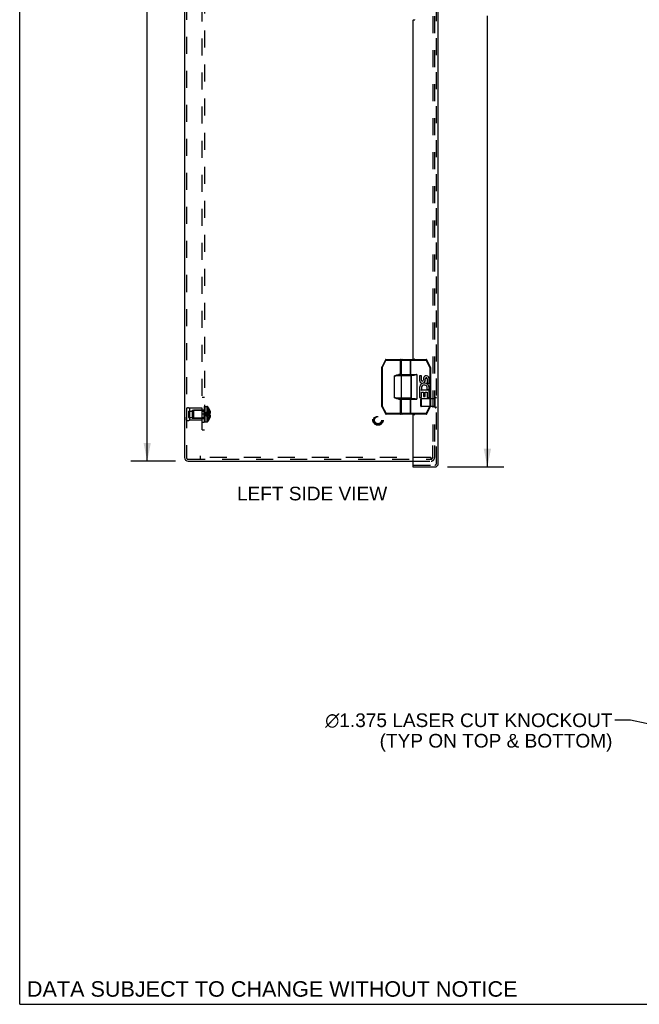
# Model space of a CAD drawing. Header units: inches. Extents: x 0 to 98.9, y 0 to 64.
# Tile 1 of 12: x 0 to 19.8, y 0 to 31.5. Entities that reach past the tile are written whole.
import ezdxf

# ---------------------------------------------------------------- set-up
doc = ezdxf.new("R2010")
doc.units = ezdxf.units.IN
doc.header["$LTSCALE"] = 5.44
doc.header["$MEASUREMENT"] = 0
doc.linetypes.add('HIDDEN', pattern=[0.2, 0.1, -0.1])
doc.layers.get('0').update_dxf_attribs({"linetype": 'CONTINUOUS'})
for name, color, linetype in [('DEFAULT_2', 8, 'HIDDEN'), ('DIMENSIONS', 7, 'CONTINUOUS'), ('DOOR_ASSEMBLY', 7, 'CONTINUOUS'), ('SUBPANEL', 7, 'CONTINUOUS')]:
    doc.layers.add(name, color=color, linetype=linetype)
doc.styles.get("Standard").update_dxf_attribs({"font": 'arial.ttf'})
doc.dimstyles.new('DIMSTYLE_1', dxfattribs={"dimtxt": 0.436364, "dimasz": 0.581818, "dimexe": 0.09, "dimexo": 0.07, "dimgap": 0.0375, "dimtad": 0, "dimtih": 1, "dimtoh": 1, "dimzin": 4, "dimdsep": 46, "dimtxsty": 'Standard', "dimblk": '_FILLED', "dimblk1": '_FILLED', "dimblk2": '_FILLED', "dimcen": 0.09, "dimadec": 3, "dimazin": 1, "dimtfac": 1, "dimtdec": 3, "dimtofl": 0, "dimtmove": 0, "dimatfit": 3, "dimldrblk": '_FILLED', "dimfxl": 0, "dimtolj": 1, "dimtzin": 4, "dimarcsym": 0})
doc.dimstyles.get("Standard").update_dxf_attribs({"dimtxt": 0.494545, "dimasz": 0.581818, "dimexe": 0.09, "dimexo": 0.07, "dimgap": 0.09, "dimtad": 0, "dimtih": 1, "dimtoh": 1, "dimdec": 3, "dimzin": 4, "dimdsep": 46, "dimtxsty": 'Standard', "dimblk": '_FILLED', "dimblk1": '_FILLED', "dimblk2": '_FILLED', "dimcen": 0.09, "dimadec": 3, "dimazin": 1, "dimtp": 0.001, "dimtm": 0.001, "dimtfac": 1, "dimtdec": 3, "dimtofl": 0, "dimtmove": 0, "dimatfit": 3, "dimldrblk": '_FILLED', "dimfxl": 0, "dimtolj": 1, "dimtzin": 4, "dimarcsym": 0})

# ---------------------------------------------------------------- blocks, each defined once
blk = doc.blocks.new('_FILLED')
at = {"color": 0, "linetype": 'ByBlock'}
blk.add_solid([(0, 0), (-1, 0.2), (-1, -0.2)], dxfattribs=at)
blk = doc.blocks.new('*D8')
at = {"layer": 'DIMENSIONS', "color": 2, "linetype": 'Continuous'}
for p, q in [((13.69, 47.561), (15.489, 47.561)), ((14.965, 47.561), (14.965, 33.145)), ((14.965, 17.186), (14.965, 31.618)), ((13.69, 17.186), (15.489, 17.186))]:
    blk.add_line(p, q, dxfattribs=at)
at = {"layer": 'DIMENSIONS', "color": 2, "linetype": 'Continuous', "xscale": 0.5818181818, "yscale": 0.5818181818, "zscale": 0.5818181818}
for p, rotation in [((14.965, 47.561), 90), ((14.965, 17.186), 270)]:
    blk.add_blockref('_FILLED', p, dxfattribs=dict(at, rotation=rotation))
at = {"layer": 'DIMENSIONS', "color": 2, "linetype": 'Continuous', "insert": (14.965, 32.927), "char_height": 0.4364, "width": 1.82656, "attachment_point": 2, "line_spacing_factor": 0.9}
blk.add_mtext('30.38\\PDOOR', dxfattribs=at)
blk = doc.blocks.new('*D14')
at = {"layer": 'DIMENSIONS', "color": 2, "linetype": 'Continuous'}
for p, q in [((4.981, 47.374), (3.556, 47.374)), ((4.08, 47.374), (4.08, 32.81)), ((4.08, 17.374), (4.08, 31.938)), ((4.981, 17.374), (3.556, 17.374))]:
    blk.add_line(p, q, dxfattribs=at)
at = {"layer": 'DIMENSIONS', "color": 2, "linetype": 'Continuous', "xscale": 0.5818181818, "yscale": 0.5818181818, "zscale": 0.5818181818}
for p, rotation in [((4.08, 47.374), 90), ((4.08, 17.374), 270)]:
    blk.add_blockref('_FILLED', p, dxfattribs=dict(at, rotation=rotation))
at = {"layer": 'DIMENSIONS', "color": 2, "linetype": 'Continuous', "insert": (4.08, 32.592), "char_height": 0.4364, "width": 1.52484, "attachment_point": 2, "line_spacing_factor": 0.9}
blk.add_mtext('30.00', dxfattribs=at)

msp = doc.modelspace()

# ---------------------------------------------------------------- linework, layer by layer
at = {"color": 7, "linetype": 'Continuous'}
for q in [(0, 64), (98.909, 0)]:
    msp.add_line((0, 0), q, dxfattribs=at)
at = {"color": 3, "linetype": 'Continuous'}
for p, q in [((5.276, 47.262), (5.276, 17.486)), ((5.388, 17.374), (12.585, 17.374))]:
    msp.add_line(p, q, dxfattribs=at)
msp.add_arc((5.388, 17.486), 0.112, 180, 270, dxfattribs=at)
at = {"layer": 'DEFAULT_2', "color": 8, "linetype": 'HIDDEN'}
for p, q in [((5.336, 47.262), (5.336, 17.486)), ((13.216, 46.834), (13.216, 17.914)), ((13.276, 46.834), (13.276, 17.914)), ((5.336, 19.062), (5.336, 18.686)), ((5.336, 19.062), (5.336, 18.974)), ((5.399, 18.975), (5.524, 18.975)), ((5.399, 18.975), (5.399, 18.772)), ((5.836, 19.062), (5.436, 19.062)), ((5.436, 19.062), (5.436, 18.686)), ((5.524, 18.999), (5.836, 18.999)), ((5.524, 18.999), (5.524, 18.749)), ((5.556, 18.988), (5.566, 18.998)), ((5.556, 18.988), (5.556, 18.76)), ((5.894, 18.998), (5.566, 18.998)), ((5.566, 18.998), (5.566, 18.75)), ((5.836, 18.686), (5.836, 19.062)), ((5.894, 18.998), (5.894, 18.75)), ((5.926, 19.117), (5.911, 19.117)), ((5.926, 19.117), (5.911, 19.117)), ((5.911, 18.628), (5.911, 19.117)), ((5.926, 19.112), (5.911, 19.112)), ((5.926, 19.11), (5.911, 19.11)), ((5.926, 19.101), (5.911, 19.101)), ((5.926, 19.082), (5.911, 19.082)), ((5.911, 19.082), (5.926, 19.082)), ((5.926, 19.08), (5.911, 19.08)), ((5.926, 19.078), (5.911, 19.078)), ((5.911, 19.075), (5.926, 19.075)), ((5.911, 19.072), (5.926, 19.072)), ((5.926, 19.065), (5.911, 19.065)), ((5.911, 19.062), (5.926, 19.062)), ((5.911, 19.056), (5.926, 19.056)), ((5.911, 19.053), (5.926, 19.053)), ((5.911, 19.053), (5.926, 19.053)), ((5.926, 19.052), (5.911, 19.052)), ((5.911, 19.028), (5.926, 19.028)), ((5.911, 19.016), (5.926, 19.016)), ((5.926, 19.012), (5.911, 19.012)), ((5.926, 19.011), (5.911, 19.011)), ((5.926, 19.008), (5.911, 19.008)), ((5.911, 19.001), (5.926, 19.001)), ((5.911, 18.999), (5.926, 18.999)), ((5.911, 18.998), (5.926, 18.998)), ((5.926, 18.986), (5.911, 18.986)), ((5.926, 18.973), (5.911, 18.973)), ((5.911, 18.957), (5.926, 18.957)), ((5.911, 18.945), (5.926, 18.945)), ((5.911, 18.926), (5.926, 18.926)), ((5.926, 18.921), (5.911, 18.921)), ((5.911, 18.92), (5.926, 18.92)), ((5.926, 18.912), (5.911, 18.912)), ((5.926, 19.117), (5.926, 18.628)), ((5.931, 19.12), (5.992, 19.12)), ((5.931, 18.628), (5.931, 19.12)), ((5.992, 19.12), (5.992, 18.628)), ((6.019, 19.108), (6.019, 18.64)), ((6.077, 19.013), (6.077, 19.014)), ((6.077, 19.014), (6.077, 19.014)), ((6.077, 19.013), (6.077, 18.892)), ((6.077, 18.978), (6.09, 18.978)), ((6.077, 18.924), (6.099, 18.924)), ((5.336, 18.686), (5.336, 18.774)), ((5.399, 18.772), (5.524, 18.772)), ((5.836, 18.686), (5.436, 18.686)), ((5.524, 18.749), (5.836, 18.749)), ((5.556, 18.76), (5.566, 18.75)), ((5.894, 18.75), (5.566, 18.75)), ((5.926, 18.887), (5.911, 18.887)), ((5.926, 18.877), (5.911, 18.877)), ((5.911, 18.872), (5.926, 18.872)), ((5.911, 18.863), (5.926, 18.863)), ((5.911, 18.843), (5.926, 18.843)), ((5.911, 18.833), (5.926, 18.833)), ((5.926, 18.822), (5.911, 18.822)), ((5.926, 18.81), (5.911, 18.81)), ((5.911, 18.787), (5.926, 18.787)), ((5.911, 18.787), (5.926, 18.787)), ((5.926, 18.786), (5.911, 18.786)), ((5.911, 18.782), (5.926, 18.782)), ((5.926, 18.78), (5.911, 18.78)), ((5.926, 18.78), (5.911, 18.78)), ((5.911, 18.765), (5.926, 18.765)), ((5.911, 18.753), (5.926, 18.753)), ((5.926, 18.732), (5.911, 18.732)), ((5.926, 18.719), (5.911, 18.719)), ((5.911, 18.719), (5.926, 18.719)), ((5.911, 18.717), (5.926, 18.717)), ((5.911, 18.717), (5.926, 18.717)), ((5.911, 18.705), (5.926, 18.705)), ((5.926, 18.7), (5.911, 18.7)), ((5.926, 18.699), (5.911, 18.699)), ((5.926, 18.697), (5.911, 18.697)), ((5.911, 18.694), (5.926, 18.694)), ((5.911, 18.68), (5.926, 18.68)), ((5.911, 18.679), (5.926, 18.679)), ((5.911, 18.675), (5.926, 18.675)), ((5.911, 18.674), (5.926, 18.674)), ((5.926, 18.667), (5.911, 18.667)), ((5.911, 18.666), (5.926, 18.666)), ((5.926, 18.655), (5.911, 18.655)), ((5.926, 18.649), (5.911, 18.649)), ((5.926, 18.644), (5.911, 18.644)), ((5.926, 18.644), (5.911, 18.644)), ((5.926, 18.637), (5.911, 18.637)), ((5.926, 18.628), (5.911, 18.628)), ((5.926, 18.628), (5.911, 18.628)), ((5.941, 18.877), (5.916, 18.874)), ((5.941, 18.877), (5.916, 18.874)), ((5.931, 18.628), (5.992, 18.628)), ((6.048, 18.858), (6.02, 18.861)), ((6.077, 18.856), (6.048, 18.858)), ((6.077, 18.892), (6.077, 18.892)), ((6.077, 18.892), (6.09, 18.892)), ((6.077, 18.889), (6.077, 18.892)), ((6.077, 18.856), (6.077, 18.859)), ((6.09, 18.856), (6.077, 18.856)), ((6.077, 18.856), (6.077, 18.856)), ((6.077, 18.856), (6.077, 18.735)), ((6.077, 18.824), (6.099, 18.824)), ((6.077, 18.769), (6.09, 18.769)), ((6.077, 18.735), (6.077, 18.734)), ((6.077, 18.734), (6.077, 18.733)), ((13.216, 17.486), (13.216, 17.874)), ((13.276, 17.874), (13.276, 17.486)), ((5.388, 17.434), (13.156, 17.434)), ((5.776, 17.546), (5.776, 17.434)), ((13.156, 17.494), (5.776, 17.494)), ((12.585, 17.374), (13.164, 17.374)), ((13.156, 17.494), (13.156, 17.434)), ((13.156, 17.434), (13.164, 17.434))]:
    msp.add_line(p, q, dxfattribs=at)
for points in [[(6.077, 19.014), (6.048, 18.994), (6.02, 18.973), (5.993, 18.951), (5.966, 18.927), (5.941, 18.901), (5.916, 18.874)], [(6.077, 18.978), (6.048, 18.964), (6.02, 18.948), (5.993, 18.931), (5.966, 18.913), (5.941, 18.894), (5.916, 18.874)], [(6.077, 18.924), (6.048, 18.917), (6.02, 18.909), (5.993, 18.901), (5.966, 18.893), (5.941, 18.883), (5.916, 18.874)], [(6.09, 18.978), (6.092, 18.971), (6.093, 18.964), (6.095, 18.957), (6.096, 18.951), (6.097, 18.944), (6.098, 18.937), (6.098, 18.93), (6.099, 18.924)], [(6.099, 18.924), (6.099, 18.921), (6.098, 18.918), (6.098, 18.915), (6.097, 18.912), (6.096, 18.909), (6.095, 18.905), (6.094, 18.902), (6.093, 18.899), (6.091, 18.895), (6.09, 18.892)], [(5.993, 18.864), (5.966, 18.867), (5.941, 18.87), (5.916, 18.874)], [(6.077, 18.824), (6.048, 18.831), (6.02, 18.839), (5.993, 18.847), (5.966, 18.855), (5.941, 18.864), (5.916, 18.874)], [(6.077, 18.769), (6.048, 18.784), (6.02, 18.8), (5.993, 18.817), (5.966, 18.835), (5.941, 18.854), (5.916, 18.874)], [(6.077, 18.734), (6.048, 18.753), (6.02, 18.774), (5.993, 18.797), (5.966, 18.821), (5.941, 18.847), (5.916, 18.874)], [(6.077, 18.892), (6.048, 18.889), (6.02, 18.887), (5.993, 18.884), (5.966, 18.881), (5.941, 18.877)], [(6.02, 18.861), (5.993, 18.864), (5.966, 18.867), (5.941, 18.87)], [(6.077, 18.892), (6.048, 18.889), (6.02, 18.887), (5.993, 18.884), (5.966, 18.881)], [(6.077, 18.892), (6.077, 18.889), (6.077, 18.886), (6.077, 18.883), (6.077, 18.88), (6.077, 18.877), (6.077, 18.874)], [(6.077, 18.88), (6.077, 18.883), (6.077, 18.886)], [(6.077, 18.874), (6.077, 18.871), (6.077, 18.868), (6.077, 18.865), (6.077, 18.862), (6.077, 18.859), (6.077, 18.856)], [(6.077, 18.862), (6.077, 18.865), (6.077, 18.868)], [(6.09, 18.856), (6.091, 18.852), (6.093, 18.849), (6.094, 18.846), (6.095, 18.842), (6.096, 18.839), (6.097, 18.836), (6.098, 18.833), (6.098, 18.83), (6.099, 18.827), (6.099, 18.824)], [(6.099, 18.824), (6.098, 18.817), (6.098, 18.811), (6.097, 18.804), (6.096, 18.797), (6.095, 18.79), (6.093, 18.783), (6.092, 18.776), (6.09, 18.769)]]:
    msp.add_lwpolyline(points, dxfattribs=at)
for radius in [0.164, 0.142, 0.124, 0.114]:
    msp.add_circle((11.466, 18.684), radius, dxfattribs=at)
for centre, radius, start, end in [((5.386, 18.975), 0.1, 60.0508, 119.9492), ((5.894, 19.035), 0.0372, 270, 297.5399), ((5.894, 19.035), 0.0372, 329.9503, 360), ((5.992, 19.085), 0.035, 40.9334, 90), ((5.749, 18.874), 0.357, 23.1903, 40.9334), ((5.749, 18.874), 0.357, 17.0407, 23.0017), ((5.386, 18.773), 0.1, 240.0508, 299.9492), ((5.894, 18.713), 0.0372, 62.4601, 90), ((5.894, 18.713), 0.0372, 0, 30.0497), ((5.992, 18.663), 0.035, 270, 319.0666), ((5.749, 18.874), 0.357, 319.0666, 336.8097), ((5.749, 18.874), 0.357, 336.9983, 342.9593), ((5.388, 17.486), 0.052, 180, 270), ((13.164, 17.486), 0.112, 270, 360), ((13.164, 17.486), 0.052, 270, 360)]:
    msp.add_arc(centre, radius, start, end, dxfattribs=at)
at = {"layer": 'DOOR_ASSEMBLY', "color": 8, "linetype": 'HIDDEN'}
for p, q in [((13.335, 17.298), (13.335, 47.449)), ((12.835, 19.132), (12.835, 19.36)), ((13.292, 19.37), (12.845, 19.37)), ((12.845, 19.37), (12.845, 19.122)), ((13.292, 19.104), (13.292, 19.388)), ((13.292, 19.122), (12.845, 19.122)), ((12.6, 17.246), (13.283, 17.246))]:
    msp.add_line(p, q, dxfattribs=at)
at = {"layer": 'DOOR_ASSEMBLY', "color": 3, "linetype": 'Continuous'}
for p, q in [((13.395, 17.298), (13.395, 47.449)), ((12.585, 31.469), (12.585, 20.654)), ((12.6, 31.484), (12.631, 31.484)), ((12.6, 20.639), (12.631, 20.639)), ((12.585, 18.844), (12.585, 17.261)), ((12.6, 18.859), (12.631, 18.859)), ((12.585, 17.186), (13.283, 17.186))]:
    msp.add_line(p, q, dxfattribs=at)
at = {"layer": 'DOOR_ASSEMBLY', "color": 7, "linetype": 'Continuous'}
for p, q in [((11.701, 20.613), (11.584, 20.378)), ((11.719, 20.604), (11.602, 20.369)), ((11.701, 20.613), (11.719, 20.604)), ((11.719, 20.624), (12.183, 20.624)), ((11.719, 20.604), (11.719, 20.624)), ((11.719, 20.604), (12.203, 20.604)), ((12.183, 20.119), (12.183, 20.624)), ((12.203, 20.139), (12.203, 20.604)), ((12.218, 20.604), (13.012, 20.604)), ((12.218, 20.144), (12.218, 20.604)), ((12.238, 20.624), (13.012, 20.624)), ((12.503, 20.144), (12.503, 20.604)), ((12.519, 20.124), (12.519, 20.624)), ((13.012, 20.624), (13.012, 20.604)), ((13.012, 20.604), (13.029, 20.613)), ((13.129, 20.369), (13.012, 20.604)), ((13.147, 20.378), (13.029, 20.613)), ((11.582, 20.369), (11.602, 20.369)), ((11.582, 20.369), (11.582, 19.129)), ((11.602, 20.369), (11.584, 20.378)), ((11.602, 20.369), (11.602, 19.129)), ((13.147, 20.378), (13.129, 20.369)), ((13.129, 20.369), (13.149, 20.369)), ((13.129, 20.369), (13.129, 19.129)), ((13.149, 20.369), (13.149, 19.129)), ((12.523, 20.099), (11.993, 20.099)), ((11.993, 19.399), (11.993, 20.099)), ((12.203, 20.139), (12.134, 20.139)), ((12.134, 20.119), (12.134, 20.139)), ((12.503, 20.119), (12.134, 20.119)), ((12.218, 20.144), (12.71, 20.144)), ((12.221, 19.399), (12.221, 20.099)), ((12.238, 20.124), (12.627, 20.124)), ((12.287, 20.119), (12.287, 20.124)), ((12.443, 20.119), (12.443, 20.124)), ((12.523, 19.399), (12.523, 20.099)), ((12.53, 20.124), (12.53, 19.374)), ((12.71, 20.144), (12.71, 19.354)), ((12.855, 20.1), (12.792, 20.1)), ((12.792, 20.1), (12.792, 19.963)), ((12.855, 19.963), (12.855, 20.1)), ((12.92, 20.026), (12.92, 19.957)), ((12.981, 19.963), (12.98, 20.005)), ((13.043, 20.005), (13.043, 19.869)), ((13.043, 19.869), (13.106, 19.869)), ((13.106, 19.869), (13.106, 20.005)), ((12.81, 19.638), (12.792, 19.638)), ((12.792, 19.638), (12.792, 19.408)), ((12.845, 19.638), (12.872, 19.658)), ((13.106, 19.638), (12.845, 19.638)), ((12.855, 19.576), (12.92, 19.576)), ((12.855, 19.408), (12.855, 19.576)), ((12.92, 19.576), (12.92, 19.439)), ((12.98, 19.576), (13.043, 19.576)), ((12.98, 19.439), (12.98, 19.576)), ((13.036, 19.674), (13.093, 19.649)), ((13.043, 19.576), (13.043, 19.408)), ((13.106, 19.408), (13.106, 19.638)), ((11.993, 19.399), (12.523, 19.399)), ((12.012, 19.395), (11.993, 19.399)), ((12.134, 19.379), (12.503, 19.379)), ((12.134, 19.359), (12.134, 19.379)), ((12.134, 19.359), (12.203, 19.359)), ((12.183, 18.874), (12.183, 19.379)), ((12.203, 18.894), (12.203, 19.359)), ((12.218, 19.354), (12.71, 19.354)), ((12.218, 18.894), (12.218, 19.354)), ((12.238, 19.374), (12.627, 19.374)), ((12.287, 19.374), (12.287, 19.379)), ((12.443, 19.374), (12.443, 19.379)), ((12.503, 18.894), (12.503, 19.354)), ((12.519, 18.874), (12.519, 19.374)), ((12.792, 19.408), (12.855, 19.408)), ((12.92, 19.439), (12.98, 19.439)), ((13.043, 19.408), (13.106, 19.408)), ((11.602, 19.129), (11.582, 19.129)), ((11.584, 19.12), (11.602, 19.129)), ((11.584, 19.12), (11.706, 18.885)), ((11.602, 19.129), (11.724, 18.894)), ((13.007, 18.894), (13.129, 19.129)), ((13.025, 18.885), (13.147, 19.12)), ((13.149, 19.129), (13.129, 19.129)), ((13.129, 19.129), (13.147, 19.12)), ((11.724, 18.894), (11.706, 18.885)), ((12.203, 18.894), (11.724, 18.894)), ((11.724, 18.874), (11.724, 18.894)), ((12.183, 18.874), (11.724, 18.874)), ((13.007, 18.894), (12.218, 18.894)), ((13.007, 18.874), (12.238, 18.874)), ((13.025, 18.885), (13.007, 18.894)), ((13.007, 18.894), (13.007, 18.874)), ((12.585, 17.246), (12.6, 17.246)), ((12.585, 17.246), (12.585, 17.186))]:
    msp.add_line(p, q, dxfattribs=at)
for points in [[(12.488, 20.624), (12.49, 20.624), (12.492, 20.623), (12.495, 20.622), (12.497, 20.62), (12.499, 20.618), (12.5, 20.616), (12.502, 20.613), (12.503, 20.61), (12.503, 20.607), (12.503, 20.604)], [(11.993, 20.099), (11.999, 20.101), (12.005, 20.104), (12.011, 20.107), (12.017, 20.109), (12.023, 20.111), (12.029, 20.114), (12.036, 20.116), (12.043, 20.119)], [(11.993, 20.099), (12.013, 20.103), (12.019, 20.104), (12.026, 20.105), (12.032, 20.106), (12.039, 20.108), (12.046, 20.109)], [(12.043, 20.119), (12.052, 20.122), (12.06, 20.125), (12.069, 20.128), (12.077, 20.13), (12.086, 20.132), (12.093, 20.134), (12.101, 20.136), (12.108, 20.137), (12.115, 20.138), (12.122, 20.138), (12.128, 20.139), (12.134, 20.139)], [(12.046, 20.109), (12.056, 20.11), (12.065, 20.112), (12.073, 20.113), (12.082, 20.115), (12.09, 20.116), (12.097, 20.116), (12.104, 20.117), (12.111, 20.118), (12.117, 20.118), (12.123, 20.119), (12.129, 20.119), (12.134, 20.119)], [(12.221, 20.099), (12.222, 20.102), (12.222, 20.105), (12.223, 20.108), (12.225, 20.111), (12.227, 20.113), (12.229, 20.115), (12.231, 20.117), (12.234, 20.118), (12.237, 20.119), (12.24, 20.119)], [(12.503, 20.144), (12.503, 20.141), (12.503, 20.138), (12.502, 20.135), (12.5, 20.132), (12.499, 20.13), (12.497, 20.128), (12.495, 20.126), (12.492, 20.125), (12.49, 20.124), (12.488, 20.124)], [(12.71, 20.144), (12.699, 20.14), (12.69, 20.137), (12.68, 20.134), (12.671, 20.132), (12.663, 20.129), (12.655, 20.128), (12.647, 20.126), (12.64, 20.125), (12.633, 20.124), (12.627, 20.124)], [(12.043, 19.379), (12.035, 19.382), (12.027, 19.385), (12.019, 19.388), (12.01, 19.392), (12.002, 19.395), (11.993, 19.399)], [(12.046, 19.389), (12.038, 19.39), (12.029, 19.392), (12.021, 19.394), (12.012, 19.395)], [(12.134, 19.359), (12.128, 19.359), (12.121, 19.359), (12.114, 19.36), (12.107, 19.361), (12.099, 19.362), (12.091, 19.364), (12.084, 19.366), (12.076, 19.368), (12.068, 19.37), (12.06, 19.373), (12.051, 19.376), (12.043, 19.379)], [(12.134, 19.379), (12.129, 19.379), (12.123, 19.379), (12.116, 19.38), (12.11, 19.38), (12.103, 19.381), (12.095, 19.381), (12.088, 19.382), (12.08, 19.383), (12.072, 19.385), (12.064, 19.386), (12.055, 19.387), (12.046, 19.389)], [(12.221, 19.399), (12.222, 19.396), (12.222, 19.393), (12.223, 19.39), (12.225, 19.387), (12.227, 19.385), (12.229, 19.383), (12.231, 19.381), (12.234, 19.38), (12.237, 19.379), (12.24, 19.379)], [(12.488, 19.374), (12.49, 19.374), (12.492, 19.373), (12.495, 19.372), (12.497, 19.37), (12.499, 19.368), (12.5, 19.366), (12.502, 19.363), (12.503, 19.36), (12.503, 19.357), (12.503, 19.354)], [(12.627, 19.374), (12.634, 19.374), (12.64, 19.373), (12.647, 19.372), (12.655, 19.37), (12.663, 19.368), (12.672, 19.366), (12.68, 19.363), (12.69, 19.36), (12.699, 19.357), (12.71, 19.354)], [(12.503, 18.894), (12.503, 18.891), (12.503, 18.888), (12.502, 18.885), (12.5, 18.882), (12.499, 18.88), (12.497, 18.878), (12.495, 18.876), (12.492, 18.875), (12.49, 18.874), (12.488, 18.874)]]:
    msp.add_lwpolyline(points, dxfattribs=at)
at = {"layer": 'DOOR_ASSEMBLY', "color": 3, "linetype": 'Continuous'}
for centre, radius, start, end in [((12.631, 31.499), 0.015, 270, 360), ((12.6, 31.469), 0.015, 90, 180), ((12.6, 20.654), 0.015, 180, 270), ((12.631, 20.624), 0.015, 0, 90), ((12.6, 18.844), 0.015, 90, 180), ((12.631, 18.874), 0.015, 270, 360), ((12.6, 17.261), 0.015, 180, 270), ((13.283, 17.298), 0.112, 270, 360)]:
    msp.add_arc(centre, radius, start, end, dxfattribs=at)
at = {"layer": 'DOOR_ASSEMBLY', "color": 7, "linetype": 'Continuous'}
for centre, radius, start, end in [((11.719, 20.604), 0.02, 90, 153.4349), ((12.183, 20.604), 0.02, 0, 90), ((12.238, 20.604), 0.02, 90, 180), ((13.012, 20.604), 0.02, 26.5651, 90), ((11.602, 20.369), 0.02, 153.4349, 180), ((13.129, 20.369), 0.02, 0, 26.5651), ((12.223, 20.139), 0.02, 180, 270), ((12.238, 20.144), 0.02, 180, 270), ((12.503, 20.099), 0.02, 0, 90), ((12.886, 19.963), 0.0943, 180, 360), ((12.949, 19.712), 0.157, 336.5966, 161.8791), ((12.886, 19.963), 0.0314, 180, 261.2295), ((12.886, 19.968), 0.0362, 263.4285, 341.7628), ((13.012, 20.005), 0.0943, 359.9911, 167.4338), ((13.012, 20.005), 0.0314, 0, 180.0485), ((12.946, 19.712), 0.154, 161.4199, 206.1963), ((12.949, 19.712), 0.157, 205.737, 207.8532), ((12.949, 19.712), 0.0943, 336.5966, 215.1122), ((12.223, 19.359), 0.02, 90, 180), ((12.238, 19.354), 0.02, 90, 180), ((12.503, 19.399), 0.02, 270, 360), ((11.602, 19.129), 0.02, 180, 207.4744), ((13.129, 19.129), 0.02, 332.5256, 360), ((11.724, 18.894), 0.02, 207.4744, 270), ((12.183, 18.894), 0.02, 270, 360), ((12.238, 18.894), 0.02, 180, 270), ((13.007, 18.894), 0.02, 270, 332.5256)]:
    msp.add_arc(centre, radius, start, end, dxfattribs=at)
at = {"layer": 'DOOR_ASSEMBLY', "color": 8, "linetype": 'HIDDEN'}
for centre, radius, start, end in [((12.845, 19.36), 0.01, 90, 180), ((13.313, 19.388), 0.0215, 360, 180), ((12.845, 19.132), 0.01, 180, 270), ((13.313, 19.104), 0.0215, 180, 0), ((13.283, 17.298), 0.052, 270, 360)]:
    msp.add_arc(centre, radius, start, end, dxfattribs=at)
at = {"layer": 'SUBPANEL', "color": 8, "linetype": 'HIDDEN'}
for p, q in [((5.836, 18.374), (5.836, 46.374)), ((5.911, 46.374), (5.911, 18.374)), ((5.836, 19.416), (5.911, 19.416)), ((5.836, 19.014), (5.911, 19.014)), ((5.911, 18.985), (5.836, 18.985)), ((5.836, 18.983), (5.911, 18.983)), ((5.911, 18.962), (5.836, 18.962)), ((5.911, 18.874), (5.836, 18.874)), ((5.836, 18.765), (5.911, 18.765)), ((5.836, 18.733), (5.911, 18.733)), ((5.836, 18.624), (5.911, 18.624)), ((5.836, 18.374), (5.911, 18.374))]:
    msp.add_line(p, q, dxfattribs=at)

# ---------------------------------------------------------------- texts
at = {"layer": 'DIMENSIONS', "color": 2, "linetype": 'Continuous', "line_spacing_factor": 0.9}
for s, insert, char_height, width, attachment_point in [('LEFT SIDE VIEW', (9.357, 16.554), 0.43636, 4.79838, 2), (' \\fgdt;{\\fgdt;n}\\fArial;1.375 LASER CUT KNOCKOUT\\P (TYP ON TOP & BOTTOM)', (18.967, 9.303), 0.43636, 9.47617, 3), ('DATA SUBJECT TO CHANGE WITHOUT NOTICE', (8.08, 0.738), 0.49455, 15.66735, 2)]:
    msp.add_mtext(s, dxfattribs=dict(at, insert=insert, char_height=char_height, width=width, attachment_point=attachment_point))

# ---------------------------------------------------------------- dimensions: what is measured, and where the dimension line sits
at = {"layer": 'DIMENSIONS', "color": 2, "linetype": 'Continuous'}
dim = msp.add_linear_dim(base=(14.965185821, 17.186368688), p1=(13.620215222, 47.561368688), p2=(13.620215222, 17.186368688), angle=270, text='<>\\PDOOR', dimstyle='DIMSTYLE_1', dxfattribs=at)
dim.commit()
dim.dimension.update_dxf_attribs({"geometry": '*D8', "text_midpoint": (14.965185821, 32.381744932), "dimtype": 160})
dim = msp.add_linear_dim(base=(4.08, 17.374), p1=(5.051, 47.374), p2=(5.051, 17.374), angle=270, dimstyle='DIMSTYLE_1', dxfattribs=at)
dim.commit()
dim.dimension.update_dxf_attribs({"geometry": '*D14', "text_midpoint": (4.079, 32.371), "dimtype": 160})

# ---------------------------------------------------------------- leaders
at = {"layer": 'DIMENSIONS', "color": 2, "linetype": 'Continuous', "annotation_type": 0, "has_hookline": 1, "hookline_direction": 1, "text_width": 9.236}
msp.add_leader([(32.042, 6.452), (19.542, 9.085), (19.04, 9.085)], dimstyle='Standard', override={"dimtad": 0}, dxfattribs=at)

doc.saveas('drawing.dxf')
